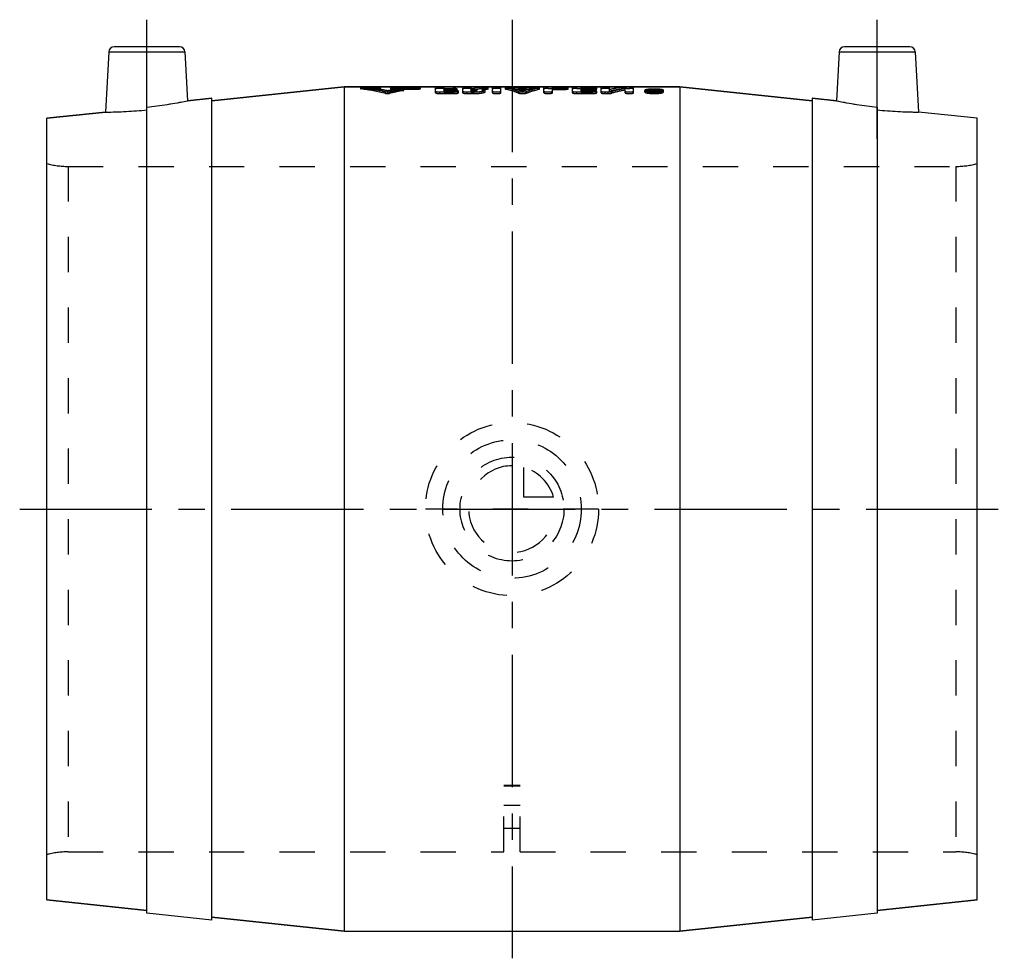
# Model space of a CAD drawing. Header units: millimetres. Extents: x 409 to 591, y 413 to 587.
import ezdxf

# ---------------------------------------------------------------- set-up
doc = ezdxf.new("R2010")
doc.units = ezdxf.units.MM
doc.header["$LTSCALE"] = 65.185185
doc.linetypes.add('CENTER', pattern=[0.6, 0.375, -0.075, 0.075, -0.075])
doc.linetypes.add('HIDDEN', pattern=[0.2, 0.1, -0.1])
doc.layers.get('0').update_dxf_attribs({"linetype": 'CONTINUOUS'})
for name, color, linetype in [('ACHSEN_S', 7, 'CONTINUOUS'), ('DEFAULT_2', 8, 'HIDDEN'), ('KOERPER', 7, 'CONTINUOUS'), ('KONST.EL_MIT_GEO', 7, 'CONTINUOUS'), ('KURVEN', 7, 'CONTINUOUS')]:
    doc.layers.add(name, color=color, linetype=linetype)

msp = doc.modelspace()

# ---------------------------------------------------------------- linework, layer by layer
at = {"color": 7, "linetype": 'Continuous'}
for p, q in [((439.55, 580.76), (440.02, 571.74)), ((440.02, 571.74), (444.5, 572.21)), ((432.5, 421.62), (432.5, 570.57)), ((414, 568.51), (424.87, 569.65))]:
    msp.add_line(p, q, dxfattribs=at)
for centre, radius, start, end in [((424.22, 648.13), 78.01, 276.0941, 281.6887), ((424.79, 642.21), 72.56, 270.0608, 276.0987)]:
    msp.add_arc(centre, radius, start, end, dxfattribs=at)
at = {"layer": 'ACHSEN_S', "color": 2, "linetype": 'CENTER'}
for p, q in [((500, 586.71), (500, 413.29)), ((409, 496.29), (591, 496.29))]:
    msp.add_line(p, q, dxfattribs=at)
at = {"layer": 'DEFAULT_2', "color": 8, "linetype": 'HIDDEN'}
for centre, radius, start, end in [((424.02, 649.42), 79.31, 276.1402, 281.6426), ((424.77, 642.66), 73.01, 270.0794, 276.0801)]:
    msp.add_arc(centre, radius, start, end, dxfattribs=at)
at = {"layer": 'KOERPER', "color": 2, "linetype": 'CENTER'}
for p, q in [((432.5, 564.72), (432.5, 586.71)), ((567.5, 564.72), (567.5, 586.71))]:
    msp.add_line(p, q, dxfattribs=at)
at = {"layer": 'KOERPER', "color": 7, "linetype": 'Continuous'}
for p, q in [((444.5, 571.71), (469, 574.29)), ((469, 574.29), (531, 574.29)), ((531, 574.29), (555.5, 571.71)), ((444.5, 572.21), (440.02, 571.74)), ((444.5, 420.36), (444.5, 572.21)), ((555.5, 572.21), (555.5, 420.36)), ((555.5, 572.21), (559.98, 571.74)), ((414, 424.07), (432.5, 422.12)), ((567.5, 422.12), (586, 424.07)), ((444.5, 420.36), (432.5, 421.62)), ((444.5, 420.86), (469, 418.29)), ((531, 418.29), (555.5, 420.86)), ((567.5, 421.62), (555.5, 420.36)), ((469, 418.29), (531, 418.29))]:
    msp.add_line(p, q, dxfattribs=at)
at = {"layer": 'KOERPER', "color": 8, "linetype": 'HIDDEN'}
for p, q in [((417.93, 559.61), (582.07, 559.61)), ((417.93, 432.96), (498.5, 432.96)), ((501.5, 432.96), (582.07, 432.96))]:
    msp.add_line(p, q, dxfattribs=at)
at = {"layer": 'KONST.EL_MIT_GEO', "color": 7, "linetype": 'Continuous'}
for p, q in [((425.45, 580.76), (424.87, 569.65)), ((425.45, 580.76), (439.55, 580.76)), ((438.55, 581.71), (426.45, 581.71)), ((439.55, 580.76), (440.02, 571.74)), ((560.45, 580.76), (559.98, 571.74)), ((560.45, 580.76), (574.55, 580.76)), ((573.55, 581.71), (561.45, 581.71)), ((574.55, 580.76), (575.13, 569.65)), ((469, 574.29), (444.5, 571.71)), ((469, 574.29), (469, 418.29)), ((531, 574.29), (469, 574.29)), ((531, 574.29), (531, 418.29)), ((555.5, 571.71), (531, 574.29)), ((559.98, 571.74), (555.5, 572.21)), ((567.5, 570.57), (567.5, 421.62)), ((424.87, 569.65), (414, 568.51)), ((414, 424.07), (414, 568.51)), ((586, 568.51), (575.13, 569.65)), ((586, 424.07), (586, 568.51)), ((432.5, 422.12), (414, 424.07)), ((586, 424.07), (567.5, 422.12)), ((469, 418.29), (444.5, 420.86)), ((555.5, 420.86), (531, 418.29))]:
    msp.add_line(p, q, dxfattribs=at)
at = {"layer": 'KONST.EL_MIT_GEO', "color": 8, "linetype": 'HIDDEN'}
for p, q in [((472, 574.25), (472, 573.95)), ((472.09, 573.92), (472.09, 574.22)), ((472.46, 573.99), (472.46, 574.29)), ((472.46, 573.99), (475.24, 573.99)), ((473.38, 573.9), (473.38, 574.2)), ((473.38, 574.2), (475.24, 574.2)), ((473.38, 573.9), (475.24, 573.9)), ((475.24, 573.9), (475.24, 574.29)), ((475.68, 573.84), (475.62, 573.85)), ((475.7, 573.95), (475.7, 574.25)), ((476.63, 573.1), (476.63, 573.4)), ((477.01, 573.27), (477.01, 573.57)), ((477.38, 573.1), (477.38, 573.4)), ((477.55, 574.25), (477.55, 573.95)), ((478.01, 573.9), (478.01, 574.29)), ((478.01, 574.2), (482.63, 574.2)), ((478.01, 573.99), (482.63, 573.99)), ((478.01, 573.9), (482.63, 573.9)), ((479.17, 573.69), (479.17, 573.99)), ((479.91, 573.62), (479.91, 573.91)), ((480, 573.65), (480, 573.95)), ((482.63, 573.9), (482.63, 574.29)), ((483.09, 573.95), (483.09, 574.25)), ((485.88, 573.2), (485.88, 574.22)), ((486.67, 573.07), (486.67, 573.36)), ((486.67, 573.36), (489.31, 573.36)), ((487.46, 573.33), (487.46, 574.22)), ((487.46, 574.01), (489.04, 574.01)), ((487.46, 573.8), (489.04, 573.8)), ((487.46, 573.71), (489.04, 573.71)), ((487.46, 573.63), (489.31, 573.63)), ((487.46, 573.5), (489.04, 573.5)), ((487.46, 573.33), (489.31, 573.33)), ((489.04, 573.5), (489.04, 574.01)), ((489.31, 573.07), (489.31, 573.63)), ((489.84, 573.61), (489.84, 573.9)), ((490.1, 573.2), (490.1, 573.5)), ((490.89, 573.2), (490.89, 574.22)), ((491.69, 573.07), (491.69, 573.36)), ((491.69, 573.36), (492.92, 573.36)), ((492.48, 573.33), (492.48, 574.22)), ((492.48, 574.01), (493.02, 574.01)), ((492.48, 573.8), (492.92, 573.8)), ((492.48, 573.71), (493.02, 573.71)), ((492.48, 573.63), (492.92, 573.63)), ((492.48, 573.5), (492.92, 573.5)), ((492.48, 573.33), (492.92, 573.33)), ((492.92, 573.07), (492.92, 573.8)), ((493.02, 573.71), (493.02, 574.01)), ((493.48, 573.42), (493.48, 573.71)), ((494.07, 573.95), (494.07, 574.25)), ((494.46, 573.63), (494.46, 573.92)), ((495.06, 573.42), (495.06, 573.71)), ((495.51, 573.88), (495.51, 574.18)), ((495.58, 573.92), (495.58, 574.22)), ((496.37, 573.2), (496.37, 574.22)), ((497.96, 573.2), (497.96, 574.22)), ((498.75, 574.22), (498.75, 573.92)), ((498.82, 573.89), (498.82, 574.18)), ((500.27, 573.95), (500.27, 574.25)), ((500.55, 573.88), (500.55, 574.18)), ((500.55, 574.18), (503.3, 574.18)), ((500.55, 573.88), (503.3, 573.88)), ((501.2, 573.15), (501.2, 573.44)), ((501.25, 573.71), (501.25, 574.01)), ((501.25, 574.01), (502.6, 574.01)), ((501.25, 573.71), (502.6, 573.71)), ((501.93, 573.51), (501.93, 573.8)), ((502.6, 573.71), (502.6, 574.01)), ((502.65, 573.15), (502.65, 573.44)), ((503.3, 573.88), (503.3, 574.18)), ((503.58, 573.95), (503.58, 574.25)), ((505.03, 573.89), (505.03, 574.18)), ((505.1, 573.92), (505.1, 574.22)), ((505.89, 573.2), (505.89, 574.22)), ((506.69, 573.99), (506.69, 574.29)), ((506.69, 573.99), (509.59, 573.99)), ((507.48, 573.2), (507.48, 574.13)), ((507.48, 574.13), (509.59, 574.13)), ((507.48, 573.84), (509.59, 573.84)), ((509.59, 573.84), (509.59, 574.29)), ((510.38, 573.92), (510.38, 574.22)), ((511.18, 573.2), (511.18, 574.22)), ((511.97, 573.99), (511.97, 574.29)), ((511.97, 573.99), (514.87, 573.99)), ((511.97, 573.07), (511.97, 573.36)), ((511.97, 573.36), (514.87, 573.36)), ((512.76, 573.33), (512.76, 574.13)), ((512.76, 574.13), (514.87, 574.13)), ((512.76, 574.01), (514.61, 574.01)), ((512.76, 573.84), (514.87, 573.84)), ((512.76, 573.8), (514.61, 573.8)), ((512.76, 573.71), (514.61, 573.71)), ((512.76, 573.63), (514.87, 573.63)), ((512.76, 573.5), (514.61, 573.5)), ((512.76, 573.33), (514.87, 573.33)), ((514.61, 573.5), (514.61, 574.01)), ((514.87, 573.84), (514.87, 574.29)), ((514.87, 573.07), (514.87, 573.63)), ((515.4, 573.61), (515.4, 573.9)), ((515.67, 573.92), (515.67, 574.22)), ((515.67, 573.2), (515.67, 573.5)), ((516.46, 573.2), (516.46, 574.22)), ((517.25, 573.07), (517.25, 573.36)), ((517.25, 573.36), (517.78, 573.36)), ((517.78, 573.07), (517.78, 573.36)), ((518.04, 573.5), (518.04, 574.22)), ((518.45, 573.13), (518.45, 573.43)), ((520.49, 573.96), (520.49, 574.26)), ((520.9, 573.2), (520.9, 574.01)), ((521.16, 573.99), (521.16, 574.29)), ((521.16, 573.99), (521.69, 573.99)), ((521.69, 573.99), (521.69, 574.29)), ((522.48, 573.2), (522.48, 574.22)), ((524.56, 573.35), (524.56, 573.65)), ((524.96, 573.35), (524.96, 573.65)), ((525.88, 573.2), (525.88, 573.79)), ((525.88, 573.79), (526.15, 573.79)), ((525.88, 573.5), (526.28, 573.5)), ((525.88, 573.49), (526.15, 573.49)), ((526.15, 573.25), (526.15, 573.79)), ((526.15, 573.67), (526.23, 573.67)), ((526.15, 573.63), (526.28, 573.63)), ((526.15, 573.54), (526.28, 573.54)), ((526.15, 573.38), (526.23, 573.38)), ((526.15, 573.33), (526.28, 573.33)), ((526.23, 573.38), (526.23, 573.67)), ((526.28, 573.2), (526.28, 573.63)), ((526.38, 573.77), (526.4, 573.79)), ((526.4, 573.49), (526.4, 573.79)), ((526.4, 573.79), (526.67, 573.79)), ((526.4, 573.49), (526.67, 573.49)), ((526.41, 573.27), (526.41, 573.61)), ((526.49, 573.37), (526.49, 573.66)), ((526.68, 573.27), (526.67, 573.79)), ((527.6, 573.35), (527.6, 573.65)), ((528, 573.35), (528, 573.65)), ((486.67, 573.07), (489.31, 573.07)), ((491.69, 573.07), (492.92, 573.07)), ((511.97, 573.07), (514.87, 573.07)), ((517.25, 573.07), (517.78, 573.07)), ((525.88, 573.2), (526.28, 573.2)), ((526.15, 573.25), (526.28, 573.25)), ((417.93, 559.61), (417.93, 432.96)), ((417.93, 559.61), (582.07, 559.61)), ((582.07, 559.61), (582.07, 432.96)), ((501.5, 445.23), (498.5, 445.23)), ((498.5, 432.96), (498.5, 445.23)), ((501.5, 445.19), (498.5, 445.19)), ((501.5, 445.08), (498.5, 445.08)), ((501.5, 432.96), (501.5, 445.23)), ((498.5, 441.61), (501.5, 441.61)), ((501.5, 437.29), (498.5, 437.29))]:
    msp.add_line(p, q, dxfattribs=at)
at = {"layer": 'KONST.EL_MIT_GEO', "color": 7, "linetype": 'Continuous'}
for centre, radius, start, end in [((426.45, 580.71), 1, 90, 177), ((438.55, 580.71), 1, 3, 90), ((561.45, 580.71), 1, 90, 177), ((573.55, 580.71), 1, 3, 90), ((575.98, 649.42), 79.31, 258.3574, 263.8598), ((575.23, 642.66), 73.01, 263.9199, 269.9206)]:
    msp.add_arc(centre, radius, start, end, dxfattribs=at)
at = {"layer": 'KONST.EL_MIT_GEO', "color": 8, "linetype": 'HIDDEN'}
for centre, radius, start, end in [((466.18, 528.85), 45.75, 76.7965, 82.5744), ((466.18, 528.39), 45.91, 76.8455, 82.6028), ((472.46, 569.27), 5.02, 89.9795, 91.6116), ((467.46, 529.67), 44.93, 80.8676, 82.4251), ((467.37, 528.57), 45.73, 77.8294, 82.4357), ((467.41, 529.34), 45.26, 80.3523, 80.8688), ((467.37, 529.12), 45.48, 79.5477, 80.352), ((475.24, 569.26), 5.03, 88.4412, 90.0184), ((467.29, 528.67), 45.94, 77.7889, 79.4783), ((486.75, 528.53), 46.08, 101.2941, 102.2098), ((486.68, 528.39), 45.92, 99.4175, 102.1686), ((487.89, 528.57), 46.04, 99.9851, 103.1993), ((487.89, 528.12), 46.2, 99.9476, 103.1504), ((486.66, 529.01), 45.59, 99.4502, 101.2957), ((478.01, 569.26), 5.03, 89.9815, 91.5581), ((482.63, 569.26), 5.03, 88.4412, 90.0184), ((486.67, 565.51), 8.78, 88.7788, 91.2197), ((489.31, 568.58), 5.05, 89.2109, 90.0048), ((489.32, 569), 4.63, 86.7406, 89.2411), ((491.69, 565.51), 8.78, 88.7788, 91.2197), ((497.67, 556.27), 18.34, 101.3325, 104.6981), ((497.67, 555.91), 18.39, 101.2901, 104.6441), ((499.47, 556.06), 18.55, 102.3439, 105.6647), ((499.47, 555.7), 18.61, 102.2979, 105.6075), ((494.79, 565.51), 8.78, 88.8017, 91.2403), ((497.17, 565.51), 8.78, 88.7788, 91.2197), ((499.54, 565.5), 8.79, 88.7934, 91.1805), ((496.89, 558.37), 16.23, 76.9618, 77.995), ((496.89, 558.02), 16.28, 77.01, 78.0397), ((496.66, 557.49), 17.14, 72.1156, 74.4691), ((496.66, 557.14), 17.19, 72.1799, 74.5258), ((507.19, 557.49), 17.14, 105.5309, 107.8844), ((507.19, 557.14), 17.19, 105.4742, 107.8201), ((506.96, 558.37), 16.23, 102.005, 103.0382), ((506.96, 558.02), 16.28, 101.9603, 102.99), ((504.31, 565.49), 8.79, 88.8164, 91.2138), ((506.68, 565.51), 8.78, 89.9906, 91.1869), ((509.59, 565.51), 8.78, 88.7773, 90.0094), ((511.97, 565.51), 8.78, 89.9906, 91.1869), ((514.61, 567.52), 6.48, 89.3867, 90.0038), ((514.88, 565.51), 8.78, 88.7773, 90.0094), ((514.87, 568.58), 5.05, 89.2109, 90.0048), ((514.88, 569), 4.63, 86.7406, 89.2411), ((517.25, 565.51), 8.78, 88.7788, 91.2197), ((525.18, 542.13), 32.17, 98.383, 102.8184), ((525.3, 541.98), 32.63, 102.3638, 102.8526), ((525.17, 542.61), 31.99, 98.4115, 102.3744), ((527.25, 541.63), 32.99, 101.0954, 105.4639), ((527.24, 541.23), 33.1, 101.0537, 105.4074), ((521.16, 565.51), 8.78, 89.9907, 91.2186), ((521.69, 565.5), 8.79, 88.8118, 90.0089), ((526.22, 579.61), 6.17, 264.4988, 267.4303), ((526.25, 562.57), 11.32, 90.9407, 93.1289), ((526.27, 580.64), 7.21, 267.3692, 268.7247), ((526.28, 561.03), 12.86, 89.9936, 90.9805), ((526.28, 581.09), 7.66, 268.7214, 269.9962), ((530.02, 568.19), 6.67, 123.1113, 124.6869), ((530, 567.9), 6.65, 122.812, 124.5859), ((526.28, 560.95), 12.95, 89.4106, 89.9972), ((526.28, 581.14), 7.71, 269.9905, 270.9714), ((526.28, 561.22), 12.68, 89.0079, 89.4107), ((526.28, 580.98), 7.55, 270.9728, 271.2635), ((526.3, 580.56), 7.13, 271.2492, 273.0711), ((530.29, 568.2), 6.66, 122.9137, 124.8208), ((526.36, 572.25), 1.42, 83.1148, 84.6489), ((530.28, 567.89), 6.66, 122.8134, 124.7177), ((526.32, 562.58), 11.32, 86.8581, 89.0483), ((575.78, 648.13), 78.01, 258.3113, 263.9059), ((575.21, 642.21), 72.56, 263.9013, 269.9392), ((417.93, 574.61), 15, 254.7964, 270), ((582.07, 574.61), 15, 270, 285.2036), ((417.93, 417.96), 15, 90, 105.2036), ((582.07, 417.96), 15, 74.7964, 90)]:
    msp.add_arc(centre, radius, start, end, dxfattribs=at)
for points, knots in [([(472.32, 574.29), (472.28, 574.29), (472.2, 574.28), (472.1, 574.28), (472.04, 574.26), (472, 574.26), (472, 574.25)], [0, 0, 0, 0, 0.396425, 0.71275, 0.917309, 1, 1, 1, 1]), ([(472, 574.25), (472, 574.24), (472.04, 574.23), (472.07, 574.22), (472.09, 574.22)], [0, 0, 0, 0, 0.283798, 1, 1, 1, 1]), ([(472.46, 573.99), (472.4, 573.99), (472.3, 573.99), (472.14, 573.98), (472.07, 573.97), (472, 573.96), (472, 573.95)], [0, 0, 0, 0, 0.379485, 0.700847, 0.915727, 1, 1, 1, 1]), ([(472, 573.95), (472, 573.94), (472.04, 573.93), (472.07, 573.93), (472.09, 573.92)], [0, 0, 0, 0, 0.283627, 1, 1, 1, 1]), ([(475.24, 574.2), (475.29, 574.2), (475.4, 574.21), (475.55, 574.21), (475.63, 574.23), (475.7, 574.23), (475.7, 574.25)], [0, 0, 0, 0, 0.37882, 0.700785, 0.917151, 1, 1, 1, 1]), ([(475.7, 573.95), (475.7, 573.96), (475.63, 573.97), (475.55, 573.98), (475.4, 573.99), (475.29, 573.99), (475.24, 573.99)], [0, 0, 0, 0, 0.082499, 0.29977, 0.622706, 1, 1, 1, 1]), ([(475.24, 573.9), (475.29, 573.9), (475.4, 573.91), (475.55, 573.91), (475.63, 573.93), (475.7, 573.94), (475.7, 573.95)], [0, 0, 0, 0, 0.378851, 0.700836, 0.917203, 1, 1, 1, 1]), ([(475.7, 574.25), (475.7, 574.26), (475.66, 574.26), (475.6, 574.28), (475.49, 574.28), (475.42, 574.29), (475.37, 574.29)], [0, 0, 0, 0, 0.080054, 0.286046, 0.60459, 1, 1, 1, 1]), ([(476.63, 573.4), (476.75, 573.37), (477.01, 573.36), (477.26, 573.37), (477.38, 573.4)], [0, 0, 0, 0, 0.499798, 1, 1, 1, 1]), ([(477.87, 574.29), (477.83, 574.29), (477.75, 574.28), (477.64, 574.28), (477.59, 574.26), (477.55, 574.26), (477.55, 574.25)], [0, 0, 0, 0, 0.396082, 0.713965, 0.919653, 1, 1, 1, 1]), ([(477.55, 574.25), (477.55, 574.23), (477.61, 574.23), (477.69, 574.21), (477.84, 574.21), (477.95, 574.2), (478.01, 574.2)], [0, 0, 0, 0, 0.082845, 0.300231, 0.62302, 1, 1, 1, 1]), ([(478.01, 573.99), (477.95, 573.99), (477.84, 573.99), (477.69, 573.98), (477.61, 573.97), (477.55, 573.96), (477.55, 573.95)], [0, 0, 0, 0, 0.379137, 0.701248, 0.917497, 1, 1, 1, 1]), ([(477.55, 573.95), (477.55, 573.94), (477.61, 573.93), (477.69, 573.91), (477.84, 573.91), (477.95, 573.9), (478.01, 573.9)], [0, 0, 0, 0, 0.082793, 0.30018, 0.62299, 1, 1, 1, 1]), ([(480, 573.95), (480, 573.96), (479.96, 573.98), (479.91, 573.99), (479.81, 574), (479.64, 574.01), (479.42, 574.01), (479.25, 574), (479.17, 573.99)], [0, 0, 0, 0, 0.034198, 0.113434, 0.233621, 0.384881, 0.72414, 1, 1, 1, 1]), ([(480, 573.65), (480, 573.66), (479.96, 573.68), (479.91, 573.69), (479.81, 573.7), (479.64, 573.71), (479.42, 573.71), (479.25, 573.7), (479.17, 573.69)], [0, 0, 0, 0, 0.034149, 0.113375, 0.233565, 0.384836, 0.724124, 1, 1, 1, 1]), ([(479.91, 573.91), (479.94, 573.92), (479.96, 573.92), (480, 573.94), (480, 573.95)], [0, 0, 0, 0, 0.702047, 1, 1, 1, 1]), ([(479.91, 573.62), (479.94, 573.62), (479.96, 573.63), (480, 573.64), (480, 573.65)], [0, 0, 0, 0, 0.702312, 1, 1, 1, 1]), ([(482.63, 574.2), (482.69, 574.2), (482.8, 574.21), (482.95, 574.21), (483.03, 574.23), (483.09, 574.23), (483.09, 574.25)], [0, 0, 0, 0, 0.37882, 0.700785, 0.917151, 1, 1, 1, 1]), ([(483.09, 573.95), (483.09, 573.96), (483.03, 573.97), (482.95, 573.98), (482.8, 573.99), (482.69, 573.99), (482.63, 573.99)], [0, 0, 0, 0, 0.082499, 0.29977, 0.622706, 1, 1, 1, 1]), ([(482.63, 573.9), (482.69, 573.9), (482.8, 573.91), (482.95, 573.91), (483.03, 573.93), (483.09, 573.94), (483.09, 573.95)], [0, 0, 0, 0, 0.378851, 0.700836, 0.917203, 1, 1, 1, 1]), ([(483.09, 574.25), (483.09, 574.26), (483.05, 574.26), (483, 574.28), (482.89, 574.28), (482.81, 574.29), (482.77, 574.29)], [0, 0, 0, 0, 0.080054, 0.286046, 0.60459, 1, 1, 1, 1]), ([(486.48, 574.29), (486.4, 574.29), (486.26, 574.28), (486.06, 574.27), (485.96, 574.25), (485.88, 574.23), (485.88, 574.22)], [0, 0, 0, 0, 0.391788, 0.709663, 0.919152, 1, 1, 1, 1]), ([(487.46, 573.92), (487.46, 573.92), (487.43, 573.94), (487.36, 573.96), (487.2, 573.98), (486.96, 573.99), (486.67, 573.99), (486.38, 573.99), (486.14, 573.98), (485.97, 573.96), (485.9, 573.94), (485.88, 573.92), (485.88, 573.92)], [0, 0, 0, 0, 0.013561, 0.042954, 0.150797, 0.310269, 0.49927, 0.688297, 0.848304, 0.957646, 0.986708, 1, 1, 1, 1]), ([(485.88, 573.5), (485.88, 573.47), (485.98, 573.43), (486.13, 573.4), (486.38, 573.37), (486.57, 573.36), (486.67, 573.36)], [0, 0, 0, 0, 0.097853, 0.313635, 0.631109, 1, 1, 1, 1]), ([(487.46, 574.22), (487.46, 574.23), (487.38, 574.25), (487.28, 574.27), (487.08, 574.28), (486.93, 574.29), (486.85, 574.29)], [0, 0, 0, 0, 0.082609, 0.290869, 0.607284, 1, 1, 1, 1]), ([(489.84, 573.9), (489.84, 573.93), (489.73, 573.96), (489.59, 573.98), (489.33, 574), (489.15, 574.01), (489.04, 574.01)], [0, 0, 0, 0, 0.089352, 0.304368, 0.6268, 1, 1, 1, 1]), ([(489.04, 573.8), (489.15, 573.8), (489.33, 573.8), (489.59, 573.82), (489.73, 573.85), (489.84, 573.88), (489.84, 573.9)], [0, 0, 0, 0, 0.37633, 0.694348, 0.909955, 1, 1, 1, 1]), ([(489.84, 573.61), (489.84, 573.63), (489.73, 573.66), (489.59, 573.69), (489.33, 573.7), (489.15, 573.71), (489.04, 573.71)], [0, 0, 0, 0, 0.089262, 0.304279, 0.626748, 1, 1, 1, 1]), ([(489.04, 573.5), (489.15, 573.5), (489.33, 573.5), (489.59, 573.53), (489.73, 573.55), (489.84, 573.58), (489.84, 573.61)], [0, 0, 0, 0, 0.376386, 0.694442, 0.910048, 1, 1, 1, 1]), ([(489.31, 573.36), (489.41, 573.36), (489.6, 573.37), (489.85, 573.4), (490, 573.43), (490.1, 573.47), (490.1, 573.5)], [0, 0, 0, 0, 0.371949, 0.687153, 0.902992, 1, 1, 1, 1]), ([(490.1, 573.2), (490.1, 573.23), (490, 573.27), (489.85, 573.3), (489.59, 573.33), (489.41, 573.33), (489.31, 573.33)], [0, 0, 0, 0, 0.096053, 0.311206, 0.630879, 1, 1, 1, 1]), ([(490.1, 573.5), (490.1, 573.52), (490.04, 573.55), (489.88, 573.59), (489.71, 573.61), (489.58, 573.62)], [0, 0, 0, 0, 0.098552, 0.302057, 1, 1, 1, 1]), ([(491.5, 574.29), (491.42, 574.29), (491.28, 574.28), (491.08, 574.27), (490.98, 574.25), (490.89, 574.23), (490.89, 574.22)], [0, 0, 0, 0, 0.391788, 0.709663, 0.919152, 1, 1, 1, 1]), ([(492.48, 573.92), (492.48, 573.92), (492.45, 573.94), (492.38, 573.96), (492.22, 573.98), (491.98, 573.99), (491.69, 573.99), (491.4, 573.99), (491.16, 573.98), (490.99, 573.96), (490.92, 573.94), (490.89, 573.92), (490.89, 573.92)], [0, 0, 0, 0, 0.013561, 0.042954, 0.150797, 0.310269, 0.49927, 0.688297, 0.848304, 0.957646, 0.986708, 1, 1, 1, 1]), ([(490.89, 573.5), (490.89, 573.47), (491, 573.43), (491.15, 573.4), (491.4, 573.37), (491.59, 573.36), (491.69, 573.36)], [0, 0, 0, 0, 0.097853, 0.313635, 0.631109, 1, 1, 1, 1]), ([(492.48, 574.22), (492.48, 574.23), (492.4, 574.25), (492.29, 574.27), (492.1, 574.28), (491.95, 574.29), (491.87, 574.29)], [0, 0, 0, 0, 0.082609, 0.290869, 0.607284, 1, 1, 1, 1]), ([(492.92, 573.8), (492.99, 573.8), (493.12, 573.79), (493.3, 573.78), (493.4, 573.76), (493.48, 573.73), (493.48, 573.71)], [0, 0, 0, 0, 0.371561, 0.690574, 0.907818, 1, 1, 1, 1]), ([(492.92, 573.36), (493.19, 573.36), (493.7, 573.38), (494.36, 573.45), (494.8, 573.54), (495.01, 573.63), (495.06, 573.69), (495.06, 573.71)], [0, 0, 0, 0, 0.371236, 0.687631, 0.903653, 0.965717, 1, 1, 1, 1]), ([(493.48, 573.71), (493.48, 573.7), (493.4, 573.67), (493.3, 573.65), (493.12, 573.63), (492.99, 573.63), (492.92, 573.63)], [0, 0, 0, 0, 0.092682, 0.309158, 0.627152, 1, 1, 1, 1]), ([(492.92, 573.5), (492.99, 573.5), (493.12, 573.5), (493.3, 573.48), (493.4, 573.46), (493.48, 573.43), (493.48, 573.42)], [0, 0, 0, 0, 0.371627, 0.690685, 0.907929, 1, 1, 1, 1]), ([(493.48, 573.42), (493.48, 573.4), (493.4, 573.37), (493.3, 573.35), (493.12, 573.33), (492.99, 573.33), (492.92, 573.33)], [0, 0, 0, 0, 0.092569, 0.309044, 0.627084, 1, 1, 1, 1]), ([(492.92, 573.07), (493.19, 573.07), (493.7, 573.08), (494.36, 573.15), (494.8, 573.25), (495.01, 573.33), (495.06, 573.39), (495.06, 573.42)], [0, 0, 0, 0, 0.371312, 0.687756, 0.903776, 0.965802, 1, 1, 1, 1]), ([(494.6, 574.29), (494.54, 574.29), (494.37, 574.28), (494.19, 574.27), (494.07, 574.25)], [0, 0, 0, 0, 0.313006, 1, 1, 1, 1]), ([(495.58, 573.92), (495.58, 573.93), (495.5, 573.95), (495.39, 573.97), (495.19, 573.98), (494.87, 573.99), (494.49, 573.99), (494.19, 573.97), (494.07, 573.95)], [0, 0, 0, 0, 0.033639, 0.119232, 0.250557, 0.413074, 0.756186, 1, 1, 1, 1]), ([(495.06, 573.71), (495.06, 573.74), (495.01, 573.79), (494.81, 573.87), (494.61, 573.9), (494.46, 573.92)], [0, 0, 0, 0, 0.109537, 0.307106, 1, 1, 1, 1]), ([(495.06, 573.42), (495.06, 573.44), (495.01, 573.5), (494.81, 573.57), (494.61, 573.6), (494.46, 573.63)], [0, 0, 0, 0, 0.109302, 0.306838, 1, 1, 1, 1]), ([(495.58, 574.22), (495.58, 574.23), (495.5, 574.25), (495.4, 574.27), (495.2, 574.28), (495.05, 574.29), (494.97, 574.29)], [0, 0, 0, 0, 0.081452, 0.288231, 0.605859, 1, 1, 1, 1]), ([(495.51, 574.18), (495.53, 574.19), (495.55, 574.19), (495.58, 574.21), (495.58, 574.22)], [0, 0, 0, 0, 0.700177, 1, 1, 1, 1]), ([(495.51, 573.88), (495.53, 573.89), (495.55, 573.89), (495.58, 573.91), (495.58, 573.92)], [0, 0, 0, 0, 0.700475, 1, 1, 1, 1]), ([(496.98, 574.29), (496.9, 574.29), (496.76, 574.28), (496.56, 574.27), (496.45, 574.25), (496.37, 574.23), (496.37, 574.22)], [0, 0, 0, 0, 0.391788, 0.709663, 0.919152, 1, 1, 1, 1]), ([(497.96, 573.92), (497.96, 573.92), (497.93, 573.94), (497.86, 573.96), (497.7, 573.98), (497.45, 573.99), (497.17, 573.99), (496.88, 573.99), (496.64, 573.98), (496.47, 573.96), (496.4, 573.94), (496.37, 573.92), (496.37, 573.92)], [0, 0, 0, 0, 0.013561, 0.042954, 0.150797, 0.310269, 0.49927, 0.688297, 0.848304, 0.957646, 0.986708, 1, 1, 1, 1]), ([(496.37, 573.5), (496.37, 573.47), (496.48, 573.43), (496.62, 573.4), (496.88, 573.37), (497.16, 573.36), (497.45, 573.37), (497.7, 573.4), (497.86, 573.43), (497.96, 573.47), (497.96, 573.5)], [0, 0, 0, 0, 0.048732, 0.157026, 0.314126, 0.499283, 0.68445, 0.84206, 0.951875, 1, 1, 1, 1]), ([(497.96, 574.22), (497.96, 574.23), (497.88, 574.25), (497.77, 574.27), (497.57, 574.28), (497.43, 574.29), (497.35, 574.29)], [0, 0, 0, 0, 0.082609, 0.290869, 0.607284, 1, 1, 1, 1]), ([(499.36, 574.29), (499.28, 574.29), (499.14, 574.28), (498.94, 574.27), (498.83, 574.25), (498.75, 574.23), (498.75, 574.22)], [0, 0, 0, 0, 0.392588, 0.709222, 0.917034, 1, 1, 1, 1]), ([(498.75, 574.22), (498.75, 574.21), (498.78, 574.19), (498.8, 574.19), (498.82, 574.18)], [0, 0, 0, 0, 0.30616, 1, 1, 1, 1]), ([(500.27, 573.95), (500.15, 573.97), (499.85, 573.99), (499.47, 573.99), (499.15, 573.98), (498.94, 573.97), (498.84, 573.95), (498.75, 573.94), (498.75, 573.92)], [0, 0, 0, 0, 0.239021, 0.58109, 0.744996, 0.877855, 0.965225, 1, 1, 1, 1]), ([(498.75, 573.92), (498.75, 573.91), (498.78, 573.89), (498.8, 573.89), (498.82, 573.89)], [0, 0, 0, 0, 0.305847, 1, 1, 1, 1]), ([(501.2, 573.44), (501, 573.52), (500.22, 573.81), (499.42, 574.04), (498.82, 574.18)], [0, 0, 0, 0, 0.254084, 1, 1, 1, 1]), ([(501.2, 573.15), (501, 573.23), (500.22, 573.51), (499.42, 573.75), (498.82, 573.89)], [0, 0, 0, 0, 0.254053, 1, 1, 1, 1]), ([(500.27, 574.25), (500.24, 574.25), (500.06, 574.28), (499.88, 574.28), (499.73, 574.29)], [0, 0, 0, 0, 0.174142, 1, 1, 1, 1]), ([(501.2, 573.44), (501.29, 573.41), (501.54, 573.38), (501.92, 573.35), (502.31, 573.38), (502.56, 573.41), (502.65, 573.44)], [0, 0, 0, 0, 0.20303, 0.498779, 0.795583, 1, 1, 1, 1]), ([(502.65, 573.44), (502.85, 573.52), (503.63, 573.81), (504.43, 574.04), (505.03, 574.18)], [0, 0, 0, 0, 0.254084, 1, 1, 1, 1]), ([(502.65, 573.15), (502.85, 573.23), (503.63, 573.51), (504.43, 573.75), (505.03, 573.89)], [0, 0, 0, 0, 0.254053, 1, 1, 1, 1]), ([(504.12, 574.29), (504.06, 574.29), (503.88, 574.28), (503.7, 574.27), (503.58, 574.25)], [0, 0, 0, 0, 0.315472, 1, 1, 1, 1]), ([(505.1, 573.92), (505.1, 573.93), (505.02, 573.95), (504.91, 573.97), (504.7, 573.98), (504.38, 573.99), (504, 573.99), (503.7, 573.97), (503.58, 573.95)], [0, 0, 0, 0, 0.033961, 0.120449, 0.252943, 0.416613, 0.760147, 1, 1, 1, 1]), ([(505.1, 574.22), (505.1, 574.23), (505.02, 574.25), (504.92, 574.27), (504.71, 574.28), (504.57, 574.29), (504.49, 574.29)], [0, 0, 0, 0, 0.081496, 0.288401, 0.605967, 1, 1, 1, 1]), ([(505.03, 574.18), (505.05, 574.19), (505.07, 574.19), (505.1, 574.21), (505.1, 574.22)], [0, 0, 0, 0, 0.696805, 1, 1, 1, 1]), ([(505.03, 573.89), (505.05, 573.89), (505.07, 573.89), (505.1, 573.91), (505.1, 573.92)], [0, 0, 0, 0, 0.697119, 1, 1, 1, 1]), ([(506.5, 574.29), (506.42, 574.29), (506.28, 574.28), (506.08, 574.27), (505.98, 574.25), (505.89, 574.23), (505.89, 574.22)], [0, 0, 0, 0, 0.391541, 0.70898, 0.918458, 1, 1, 1, 1]), ([(506.69, 573.99), (506.58, 573.99), (506.4, 573.99), (506.15, 573.98), (505.99, 573.96), (505.92, 573.94), (505.89, 573.92), (505.89, 573.92)], [0, 0, 0, 0, 0.380081, 0.698498, 0.915219, 0.973324, 1, 1, 1, 1]), ([(505.89, 573.5), (505.89, 573.47), (506, 573.43), (506.15, 573.4), (506.4, 573.37), (506.68, 573.36), (506.97, 573.37), (507.22, 573.4), (507.38, 573.43), (507.48, 573.47), (507.48, 573.5)], [0, 0, 0, 0, 0.048732, 0.157026, 0.314126, 0.499283, 0.68445, 0.84206, 0.951875, 1, 1, 1, 1]), ([(509.59, 574.13), (509.69, 574.13), (509.88, 574.14), (510.12, 574.15), (510.29, 574.18), (510.36, 574.19), (510.38, 574.21), (510.38, 574.22)], [0, 0, 0, 0, 0.379148, 0.698897, 0.914031, 0.973047, 1, 1, 1, 1]), ([(510.38, 573.92), (510.38, 573.92), (510.36, 573.94), (510.29, 573.96), (510.12, 573.98), (509.88, 573.99), (509.69, 573.99), (509.59, 573.99)], [0, 0, 0, 0, 0.026608, 0.085423, 0.300054, 0.624188, 1, 1, 1, 1]), ([(509.59, 573.84), (509.69, 573.84), (509.88, 573.84), (510.12, 573.86), (510.29, 573.88), (510.36, 573.9), (510.38, 573.91), (510.38, 573.92)], [0, 0, 0, 0, 0.379184, 0.698959, 0.914096, 0.973096, 1, 1, 1, 1]), ([(510.38, 574.22), (510.38, 574.23), (510.3, 574.25), (510.2, 574.27), (510, 574.28), (509.86, 574.29), (509.78, 574.29)], [0, 0, 0, 0, 0.081717, 0.287741, 0.606517, 1, 1, 1, 1]), ([(511.79, 574.29), (511.7, 574.29), (511.56, 574.28), (511.36, 574.27), (511.26, 574.25), (511.18, 574.23), (511.18, 574.22)], [0, 0, 0, 0, 0.391541, 0.70898, 0.918458, 1, 1, 1, 1]), ([(511.97, 573.99), (511.87, 573.99), (511.68, 573.99), (511.44, 573.98), (511.27, 573.96), (511.2, 573.94), (511.18, 573.92), (511.18, 573.92)], [0, 0, 0, 0, 0.380081, 0.698498, 0.915219, 0.973324, 1, 1, 1, 1]), ([(511.18, 573.5), (511.18, 573.47), (511.28, 573.43), (511.43, 573.4), (511.68, 573.37), (511.87, 573.36), (511.97, 573.36)], [0, 0, 0, 0, 0.097853, 0.313635, 0.631109, 1, 1, 1, 1]), ([(514.61, 573.8), (514.71, 573.8), (514.9, 573.8), (515.15, 573.82), (515.29, 573.85), (515.4, 573.88), (515.4, 573.9)], [0, 0, 0, 0, 0.37633, 0.694348, 0.909955, 1, 1, 1, 1]), ([(515.4, 573.61), (515.4, 573.63), (515.29, 573.66), (515.15, 573.69), (514.89, 573.7), (514.71, 573.71), (514.61, 573.71)], [0, 0, 0, 0, 0.089262, 0.304279, 0.626748, 1, 1, 1, 1]), ([(514.61, 573.5), (514.71, 573.5), (514.9, 573.5), (515.15, 573.53), (515.29, 573.55), (515.4, 573.58), (515.4, 573.61)], [0, 0, 0, 0, 0.376386, 0.694442, 0.910048, 1, 1, 1, 1]), ([(515.01, 573.99), (514.98, 573.99), (514.87, 574), (514.76, 574), (514.68, 574.01)], [0, 0, 0, 0, 0.239448, 1, 1, 1, 1]), ([(514.87, 574.13), (514.98, 574.13), (515.16, 574.14), (515.41, 574.15), (515.57, 574.18), (515.64, 574.19), (515.67, 574.21), (515.67, 574.22)], [0, 0, 0, 0, 0.379148, 0.698897, 0.914031, 0.973047, 1, 1, 1, 1]), ([(515.67, 573.92), (515.67, 573.92), (515.64, 573.94), (515.57, 573.96), (515.4, 573.98), (515.16, 573.99), (514.97, 573.99), (514.87, 573.99)], [0, 0, 0, 0, 0.026608, 0.085423, 0.300054, 0.624188, 1, 1, 1, 1]), ([(514.87, 573.84), (514.98, 573.84), (515.16, 573.84), (515.41, 573.86), (515.57, 573.88), (515.64, 573.9), (515.67, 573.91), (515.67, 573.92)], [0, 0, 0, 0, 0.379184, 0.698959, 0.914096, 0.973096, 1, 1, 1, 1]), ([(514.87, 573.36), (514.98, 573.36), (515.16, 573.37), (515.41, 573.4), (515.56, 573.43), (515.67, 573.47), (515.67, 573.5)], [0, 0, 0, 0, 0.371949, 0.687153, 0.902992, 1, 1, 1, 1]), ([(515.67, 573.2), (515.67, 573.23), (515.56, 573.27), (515.41, 573.3), (515.16, 573.33), (514.97, 573.33), (514.87, 573.33)], [0, 0, 0, 0, 0.096053, 0.311206, 0.630879, 1, 1, 1, 1]), ([(515.39, 573.92), (515.35, 573.95), (515.22, 573.97), (515.09, 573.99), (515.01, 573.99)], [0, 0, 0, 0, 0.347469, 1, 1, 1, 1]), ([(515.67, 574.22), (515.67, 574.23), (515.59, 574.25), (515.48, 574.27), (515.29, 574.28), (515.14, 574.29), (515.06, 574.29)], [0, 0, 0, 0, 0.081717, 0.287741, 0.606517, 1, 1, 1, 1]), ([(515.67, 573.5), (515.67, 573.52), (515.61, 573.55), (515.44, 573.59), (515.27, 573.61), (515.15, 573.62)], [0, 0, 0, 0, 0.098552, 0.302057, 1, 1, 1, 1]), ([(515.4, 573.9), (515.4, 573.91), (515.4, 573.92), (515.39, 573.92), (515.39, 573.92)], [0, 0, 0, 0, 0.431237, 1, 1, 1, 1]), ([(517.06, 574.29), (516.98, 574.29), (516.84, 574.28), (516.64, 574.27), (516.54, 574.25), (516.46, 574.23), (516.46, 574.22)], [0, 0, 0, 0, 0.391788, 0.709663, 0.919152, 1, 1, 1, 1]), ([(518.04, 573.92), (518.04, 573.92), (518.02, 573.94), (517.95, 573.96), (517.78, 573.98), (517.54, 573.99), (517.25, 573.99), (516.96, 573.99), (516.72, 573.98), (516.56, 573.96), (516.48, 573.94), (516.46, 573.92), (516.46, 573.92)], [0, 0, 0, 0, 0.013561, 0.042954, 0.150797, 0.310269, 0.49927, 0.688297, 0.848304, 0.957646, 0.986708, 1, 1, 1, 1]), ([(516.46, 573.5), (516.46, 573.47), (516.56, 573.43), (516.71, 573.4), (516.97, 573.37), (517.15, 573.36), (517.25, 573.36)], [0, 0, 0, 0, 0.097853, 0.313635, 0.631109, 1, 1, 1, 1]), ([(518.04, 574.22), (518.04, 574.23), (517.96, 574.25), (517.86, 574.27), (517.66, 574.28), (517.52, 574.29), (517.44, 574.29)], [0, 0, 0, 0, 0.082609, 0.290869, 0.607284, 1, 1, 1, 1]), ([(517.78, 573.36), (517.91, 573.36), (518.13, 573.37), (518.36, 573.4), (518.45, 573.43)], [0, 0, 0, 0, 0.565327, 1, 1, 1, 1]), ([(520.98, 574.29), (520.93, 574.29), (520.77, 574.28), (520.6, 574.27), (520.49, 574.26)], [0, 0, 0, 0, 0.294738, 1, 1, 1, 1]), ([(521.16, 573.99), (521.1, 573.99), (520.87, 573.99), (520.65, 573.98), (520.49, 573.96)], [0, 0, 0, 0, 0.293372, 1, 1, 1, 1]), ([(520.9, 573.5), (520.9, 573.47), (521, 573.43), (521.15, 573.4), (521.4, 573.37), (521.69, 573.36), (521.98, 573.37), (522.23, 573.4), (522.38, 573.43), (522.48, 573.47), (522.48, 573.5)], [0, 0, 0, 0, 0.048732, 0.157026, 0.314126, 0.499283, 0.68445, 0.84206, 0.951875, 1, 1, 1, 1]), ([(522.48, 573.92), (522.48, 573.92), (522.46, 573.94), (522.39, 573.96), (522.22, 573.98), (521.98, 573.99), (521.79, 573.99), (521.69, 573.99)], [0, 0, 0, 0, 0.027285, 0.08628, 0.301174, 0.623507, 1, 1, 1, 1]), ([(522.48, 574.22), (522.48, 574.23), (522.4, 574.25), (522.3, 574.27), (522.1, 574.28), (521.96, 574.29), (521.88, 574.29)], [0, 0, 0, 0, 0.082889, 0.289985, 0.607918, 1, 1, 1, 1]), ([(524.69, 573.75), (524.68, 573.74), (524.63, 573.72), (524.56, 573.68), (524.56, 573.65)], [0, 0, 0, 0, 0.367982, 1, 1, 1, 1]), ([(524.56, 573.65), (524.56, 573.63), (524.61, 573.58), (524.78, 573.51), (525.13, 573.43), (525.66, 573.38), (526.28, 573.36), (526.91, 573.38), (527.44, 573.43), (527.79, 573.51), (527.96, 573.58), (528, 573.63), (528, 573.65)], [0, 0, 0, 0, 0.017602, 0.048702, 0.15767, 0.315551, 0.500987, 0.685835, 0.843659, 0.951793, 0.982552, 1, 1, 1, 1]), ([(528, 573.35), (528, 573.37), (527.96, 573.42), (527.79, 573.48), (527.44, 573.55), (526.9, 573.59), (526.28, 573.6), (525.65, 573.59), (525.12, 573.55), (524.78, 573.48), (524.61, 573.42), (524.56, 573.37), (524.56, 573.35)], [0, 0, 0, 0, 0.017267, 0.047914, 0.156378, 0.314585, 0.500978, 0.686785, 0.844923, 0.952558, 0.982877, 1, 1, 1, 1]), ([(524.56, 573.35), (524.56, 573.33), (524.61, 573.28), (524.78, 573.21), (525.13, 573.14), (525.66, 573.08), (526.28, 573.06), (526.91, 573.08), (527.44, 573.14), (527.79, 573.21), (527.96, 573.28), (528, 573.33), (528, 573.35)], [0, 0, 0, 0, 0.017558, 0.048637, 0.157605, 0.315512, 0.500988, 0.685875, 0.843724, 0.951857, 0.982597, 1, 1, 1, 1]), ([(525.63, 573.88), (525.44, 573.87), (525.13, 573.84), (524.82, 573.79), (524.69, 573.75)], [0, 0, 0, 0, 0.594133, 1, 1, 1, 1]), ([(524.96, 573.65), (524.96, 573.69), (525.13, 573.75), (525.38, 573.8), (525.8, 573.84), (526.28, 573.85), (526.76, 573.84), (527.18, 573.8), (527.43, 573.76), (527.6, 573.69), (527.6, 573.65)], [0, 0, 0, 0, 0.046314, 0.154495, 0.312792, 0.498809, 0.685695, 0.844339, 0.953449, 1, 1, 1, 1]), ([(525.62, 573.46), (525.53, 573.47), (525.37, 573.49), (525.16, 573.54), (525.03, 573.57), (524.96, 573.63), (524.96, 573.65)], [0, 0, 0, 0, 0.390783, 0.698358, 0.900666, 1, 1, 1, 1]), ([(524.96, 573.35), (524.96, 573.39), (525.13, 573.46), (525.38, 573.5), (525.8, 573.54), (526.28, 573.55), (526.76, 573.54), (527.18, 573.5), (527.43, 573.46), (527.6, 573.39), (527.6, 573.35)], [0, 0, 0, 0, 0.046205, 0.154336, 0.312628, 0.498672, 0.685611, 0.844314, 0.953469, 1, 1, 1, 1]), ([(527.6, 573.35), (527.6, 573.34), (527.57, 573.3), (527.44, 573.24), (527.17, 573.19), (526.77, 573.15), (526.28, 573.13), (525.8, 573.15), (525.39, 573.19), (525.13, 573.24), (525, 573.3), (524.96, 573.34), (524.96, 573.35)], [0, 0, 0, 0, 0.017416, 0.048188, 0.156352, 0.313911, 0.498669, 0.684317, 0.842279, 0.951463, 0.982501, 1, 1, 1, 1]), ([(526.28, 573.63), (526.31, 573.63), (526.34, 573.62), (526.41, 573.62), (526.41, 573.61)], [0, 0, 0, 0, 0.69466, 1, 1, 1, 1]), ([(526.28, 573.5), (526.33, 573.5), (526.42, 573.5), (526.55, 573.52), (526.62, 573.53), (526.68, 573.55), (526.68, 573.56)], [0, 0, 0, 0, 0.369293, 0.685959, 0.904156, 1, 1, 1, 1]), ([(526.39, 573.55), (526.39, 573.55), (526.35, 573.54), (526.31, 573.54), (526.28, 573.54)], [0, 0, 0, 0, 0.187992, 1, 1, 1, 1]), ([(526.28, 573.33), (526.31, 573.33), (526.34, 573.33), (526.41, 573.33), (526.41, 573.31)], [0, 0, 0, 0, 0.69476, 1, 1, 1, 1]), ([(526.41, 573.56), (526.41, 573.56), (526.41, 573.56), (526.4, 573.55), (526.39, 573.55)], [0, 0, 0, 0, 0.342554, 1, 1, 1, 1]), ([(526.68, 573.31), (526.68, 573.33), (526.59, 573.35), (526.53, 573.36), (526.49, 573.37)], [0, 0, 0, 0, 0.292301, 1, 1, 1, 1]), ([(526.67, 573.62), (526.66, 573.63), (526.61, 573.65), (526.56, 573.65), (526.53, 573.66)], [0, 0, 0, 0, 0.347915, 1, 1, 1, 1]), ([(526.68, 573.61), (526.68, 573.61), (526.68, 573.62), (526.67, 573.62), (526.67, 573.62)], [0, 0, 0, 0, 0.465576, 1, 1, 1, 1]), ([(527.6, 573.65), (527.6, 573.62), (527.5, 573.56), (527.32, 573.51), (527.02, 573.47), (526.8, 573.45), (526.68, 573.44)], [0, 0, 0, 0, 0.095061, 0.302408, 0.613896, 1, 1, 1, 1]), ([(527.32, 573.85), (527.29, 573.85), (527.16, 573.86), (527.04, 573.87), (526.94, 573.88)], [0, 0, 0, 0, 0.235389, 1, 1, 1, 1]), ([(528, 573.65), (528, 573.67), (527.93, 573.73), (527.71, 573.8), (527.49, 573.83), (527.32, 573.85)], [0, 0, 0, 0, 0.103351, 0.301565, 1, 1, 1, 1]), ([(476.63, 573.1), (476.75, 573.07), (477.01, 573.06), (477.26, 573.07), (477.38, 573.1)], [0, 0, 0, 0, 0.499798, 1, 1, 1, 1]), ([(485.88, 573.2), (485.88, 573.18), (485.98, 573.13), (486.13, 573.1), (486.38, 573.07), (486.57, 573.07), (486.67, 573.07)], [0, 0, 0, 0, 0.097719, 0.313498, 0.631027, 1, 1, 1, 1]), ([(489.31, 573.07), (489.41, 573.07), (489.6, 573.07), (489.85, 573.1), (490, 573.13), (490.1, 573.18), (490.1, 573.2)], [0, 0, 0, 0, 0.372031, 0.68729, 0.903126, 1, 1, 1, 1]), ([(490.89, 573.2), (490.89, 573.18), (491, 573.13), (491.15, 573.1), (491.4, 573.07), (491.59, 573.07), (491.69, 573.07)], [0, 0, 0, 0, 0.097719, 0.313498, 0.631027, 1, 1, 1, 1]), ([(496.37, 573.2), (496.37, 573.18), (496.48, 573.13), (496.62, 573.1), (496.88, 573.07), (497.16, 573.06), (497.45, 573.07), (497.7, 573.1), (497.86, 573.13), (497.96, 573.18), (497.96, 573.2)], [0, 0, 0, 0, 0.048665, 0.156958, 0.314085, 0.499283, 0.68449, 0.842128, 0.951941, 1, 1, 1, 1]), ([(501.2, 573.15), (501.29, 573.11), (501.54, 573.08), (501.92, 573.06), (502.31, 573.08), (502.56, 573.11), (502.65, 573.15)], [0, 0, 0, 0, 0.203013, 0.498779, 0.7956, 1, 1, 1, 1]), ([(505.89, 573.2), (505.89, 573.18), (506, 573.13), (506.15, 573.1), (506.4, 573.07), (506.68, 573.06), (506.97, 573.07), (507.22, 573.1), (507.38, 573.13), (507.48, 573.18), (507.48, 573.2)], [0, 0, 0, 0, 0.048665, 0.156958, 0.314085, 0.499283, 0.68449, 0.842128, 0.951941, 1, 1, 1, 1]), ([(511.18, 573.2), (511.18, 573.18), (511.28, 573.13), (511.43, 573.1), (511.68, 573.07), (511.87, 573.07), (511.97, 573.07)], [0, 0, 0, 0, 0.097719, 0.313498, 0.631027, 1, 1, 1, 1]), ([(514.87, 573.07), (514.98, 573.07), (515.16, 573.07), (515.41, 573.1), (515.56, 573.13), (515.67, 573.18), (515.67, 573.2)], [0, 0, 0, 0, 0.372031, 0.68729, 0.903126, 1, 1, 1, 1]), ([(516.46, 573.2), (516.46, 573.18), (516.56, 573.13), (516.71, 573.1), (516.97, 573.07), (517.15, 573.07), (517.25, 573.07)], [0, 0, 0, 0, 0.097719, 0.313498, 0.631027, 1, 1, 1, 1]), ([(517.78, 573.07), (517.91, 573.07), (518.13, 573.08), (518.36, 573.11), (518.45, 573.13)], [0, 0, 0, 0, 0.56535, 1, 1, 1, 1]), ([(520.9, 573.2), (520.9, 573.18), (521, 573.13), (521.15, 573.1), (521.4, 573.07), (521.69, 573.06), (521.98, 573.07), (522.23, 573.1), (522.38, 573.13), (522.48, 573.18), (522.48, 573.2)], [0, 0, 0, 0, 0.048665, 0.156958, 0.314085, 0.499283, 0.68449, 0.842128, 0.951941, 1, 1, 1, 1]), ([(526.41, 573.27), (526.41, 573.25), (526.34, 573.25), (526.31, 573.25), (526.28, 573.25)], [0, 0, 0, 0, 0.309318, 1, 1, 1, 1]), ([(526.28, 573.2), (526.33, 573.2), (526.42, 573.21), (526.55, 573.22), (526.62, 573.23), (526.68, 573.26), (526.68, 573.27)], [0, 0, 0, 0, 0.36937, 0.686087, 0.904283, 1, 1, 1, 1])]:
    msp.add_open_spline(points, degree=3, knots=knots, dxfattribs=at)
at = {"layer": 'KURVEN', "color": 8, "linetype": 'HIDDEN'}
for p, q in [((500, 505.89), (500, 496.29)), ((502.2, 498.49), (502.2, 503.98)), ((507.69, 498.49), (502.2, 498.49)), ((516, 496.29), (484, 496.29))]:
    msp.add_line(p, q, dxfattribs=at)
for radius in [16, 12.8, 9.6]:
    msp.add_circle((500, 496.29), radius, dxfattribs=at)
for start, end in [(90, 360), (15.962, 74.038)]:
    msp.add_arc((500, 496.29), 8, start, end, dxfattribs=at)

doc.saveas('drawing.dxf')
